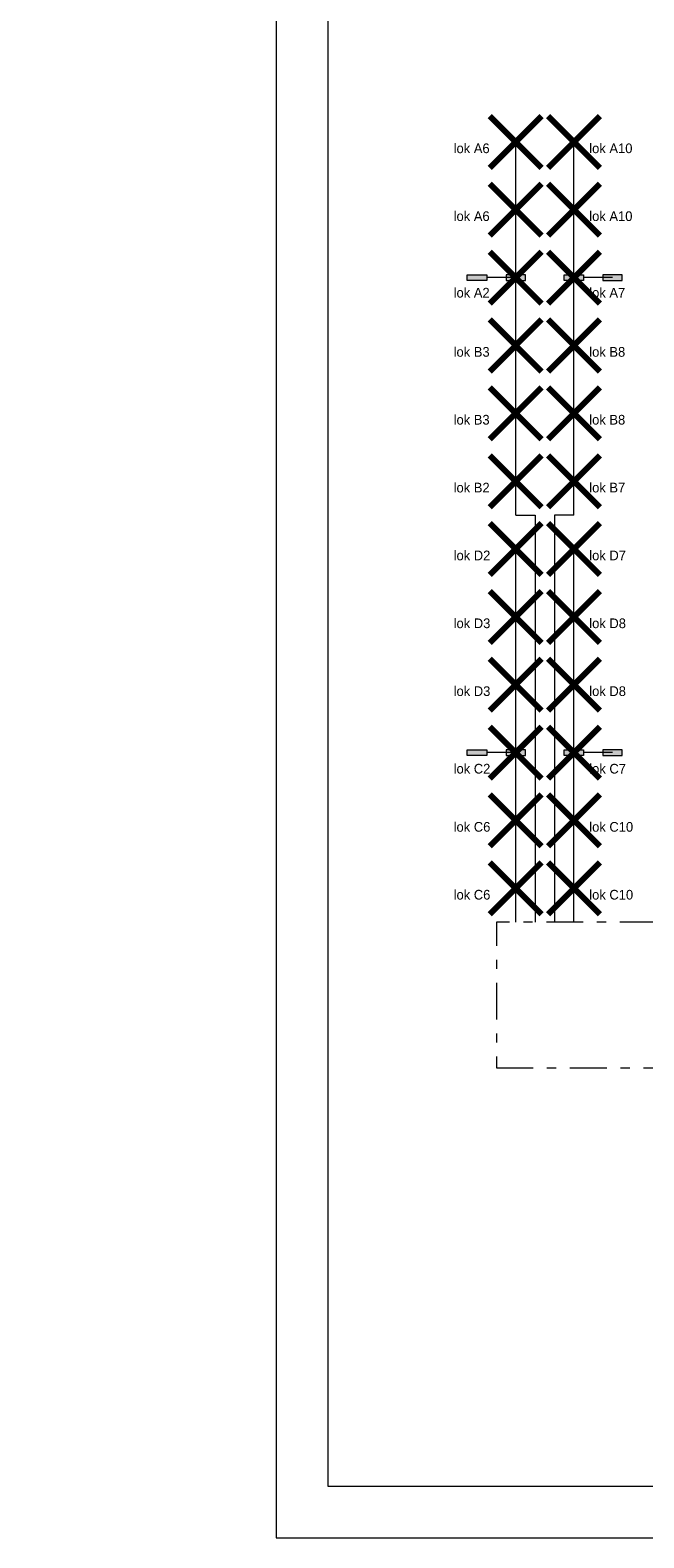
# Model space of a CAD drawing. Header units: millimetres. Extents: x -10 to 169, y 0 to 119.
# Tile 1 of 19: x -10 to 14, y 0 to 58. Entities that reach past the tile are written whole.
import ezdxf

# ---------------------------------------------------------------- set-up
doc = ezdxf.new("R2010")
doc.units = ezdxf.units.MM
doc.header["$PDMODE"] = 3
doc.header["$PDSIZE"] = 1
for name, pattern in [('DGN2', [1.424392, 0.712196, -0.712196]), ('DGN4', [2.848784, 1.424392, -0.712196, 0, -0.712196]), ('DGN7', [2.848784, 1.424392, -0.534147, 0.356098, -0.534147])]:
    doc.linetypes.add(name, pattern=pattern)
doc.layers.add('KADER', color=7, linetype='Continuous')
doc.layers.add('SYMBOLEN', color=7, linetype='Continuous')
doc.styles.add('dgn001', font='dgn001.shx')
doc.styles.add('dgn003', font='dgn003.shx')

# ---------------------------------------------------------------- blocks, each defined once
blk = doc.blocks.new('A1')
at = {"layer": 'KADER', "color": 1, "linetype": 'Continuous', "lineweight": 0}
for p, q in [((0, 119.032), (0, 0)), ((0, 0), (168.528, 0))]:
    blk.add_line(p, q, dxfattribs=at)
at = {"layer": 'KADER', "color": 5, "linetype": 'Continuous', "lineweight": 0, "flags": 128}
blk.add_lwpolyline([(2.004, 2.004), (166.525, 2.004), (166.525, 117.028), (2.004, 117.028), (2.004, 2.004)], dxfattribs=at)
blk = doc.blocks.new('AnonymousCell142')
at = {"color": 1, "linetype": 'Continuous', "lineweight": 0}
blk.add_blockref('A1', (-84.264, -59.516), dxfattribs=at)

msp = doc.modelspace()

# ---------------------------------------------------------------- hatches: boundary and pattern name
at = {"layer": 'KADER'}
for points in [[(8.155, 48.639), (7.405, 48.639), (7.405, 48.864), (8.155, 48.864)], [(8.905, 48.639), (9.655, 48.639), (9.655, 48.864), (8.905, 48.864)], [(11.905, 48.639), (11.155, 48.639), (11.155, 48.864), (11.905, 48.864)], [(12.655, 48.639), (13.405, 48.639), (13.405, 48.864), (12.655, 48.864)], [(8.155, 30.264), (7.405, 30.264), (7.405, 30.489), (8.155, 30.489)], [(8.905, 30.264), (9.655, 30.264), (9.655, 30.489), (8.905, 30.489)], [(11.905, 30.264), (11.155, 30.264), (11.155, 30.489), (11.905, 30.489)], [(12.655, 30.264), (13.405, 30.264), (13.405, 30.489), (12.655, 30.489)]]:
    msp.add_hatch(color=1, dxfattribs=at).paths.add_polyline_path(points)

# ---------------------------------------------------------------- linework, layer by layer
at = {"layer": 'KADER', "color": 1, "linetype": 'Continuous', "lineweight": 0}
for p, q in [((9.28, 39.564), (9.28, 54.002)), ((11.53, 39.564), (11.53, 54.002)), ((9.28, 48.752), (8.155, 48.752)), ((13.03, 48.752), (11.905, 48.752)), ((9.28, 23.814), (9.28, 38.252)), ((11.53, 23.814), (11.53, 38.252)), ((9.28, 30.377), (8.155, 30.377)), ((13.03, 30.377), (11.905, 30.377))]:
    msp.add_line(p, q, dxfattribs=at)
at = {"layer": 'KADER', "color": 1, "linetype": 'Continuous', "lineweight": 0, "flags": 128}
for points in [[(8.155, 48.639), (7.405, 48.639), (7.405, 48.864), (8.155, 48.864), (8.155, 48.639)], [(8.905, 48.639), (9.655, 48.639), (9.655, 48.864), (8.905, 48.864), (8.905, 48.639)], [(11.905, 48.639), (11.155, 48.639), (11.155, 48.864), (11.905, 48.864), (11.905, 48.639)], [(12.655, 48.639), (13.405, 48.639), (13.405, 48.864), (12.655, 48.864), (12.655, 48.639)], [(9.28, 39.564), (10.03, 39.564), (10.03, 23.814)], [(11.53, 39.564), (10.78, 39.564), (10.78, 23.814)], [(8.155, 30.264), (7.405, 30.264), (7.405, 30.489), (8.155, 30.489), (8.155, 30.264)], [(8.905, 30.264), (9.655, 30.264), (9.655, 30.489), (8.905, 30.489), (8.905, 30.264)], [(11.905, 30.264), (11.155, 30.264), (11.155, 30.489), (11.905, 30.489), (11.905, 30.264)], [(12.655, 30.264), (13.405, 30.264), (13.405, 30.489), (12.655, 30.489), (12.655, 30.264)]]:
    msp.add_lwpolyline(points, dxfattribs=at)
at = {"layer": 'KADER', "color": 1, "linetype": 'DGN7', "lineweight": 0, "flags": 128}
msp.add_lwpolyline([(8.53, 18.189), (47.28, 18.189), (47.28, 23.814), (8.53, 23.814), (8.53, 18.189)], dxfattribs=at)
at = {"layer": 'KADER', "color": 1, "linetype": 'Continuous', "lineweight": 80}
for p in [(9.28, 54.002), (11.53, 54.002), (9.28, 51.377), (11.53, 51.377), (9.28, 48.752), (11.53, 48.752), (9.28, 46.127), (11.53, 46.127), (9.28, 43.502), (11.53, 43.502), (9.28, 40.877), (11.53, 40.877), (9.28, 38.252), (11.53, 38.252), (9.28, 35.627), (11.53, 35.627), (9.28, 33.002), (11.53, 33.002), (9.28, 30.377), (9.28, 30.377), (11.53, 30.377), (11.53, 30.377), (9.28, 27.752), (11.53, 27.752), (9.28, 25.127), (11.53, 25.127)]:
    msp.add_point(p, dxfattribs=at)

# ---------------------------------------------------------------- block references
at = {"color": 1, "linetype": 'Continuous', "lineweight": 0}
msp.add_blockref('AnonymousCell142', (84.264, 59.516), dxfattribs=at)

# ---------------------------------------------------------------- texts
at = {"layer": 'KADER', "color": 1, "linetype": 'DGN4', "lineweight": 0, "style": 'dgn003'}
for s, p in [('lok A6', (6.876, 53.567)), ('lok A10', (12.126, 53.567)), ('lok A6', (6.876, 50.942)), ('lok A10', (12.126, 50.942)), ('lok A2', (6.876, 47.981)), ('lok A7', (12.126, 47.981)), ('lok B3', (6.876, 45.692)), ('lok B8', (12.126, 45.692)), ('lok B3', (6.876, 43.067)), ('lok B8', (12.126, 43.067)), ('lok B2', (6.876, 40.442)), ('lok B7', (12.126, 40.442)), ('lok D2', (6.876, 37.817)), ('lok D7', (12.126, 37.817)), ('lok D3', (6.876, 35.192)), ('lok D8', (12.126, 35.192)), ('lok D3', (6.876, 32.567)), ('lok D8', (12.126, 32.567)), ('lok C2', (6.876, 29.567)), ('lok C7', (12.126, 29.567)), ('lok C6', (6.876, 27.317)), ('lok C10', (12.126, 27.317)), ('lok C6', (6.876, 24.692)), ('lok C10', (12.126, 24.692))]:
    msp.add_text(s, height=0.375, dxfattribs=at).set_placement(p)
at = {"layer": 'SYMBOLEN', "color": 1, "linetype": 'DGN2', "lineweight": 13, "style": 'dgn001'}
msp.add_text('%%u%%u', height=0.36, dxfattribs=at).set_placement((-9.521, 11.814))
msp.add_text('%%u%%u', height=0.36, dxfattribs=at).set_placement((-9.521, 11.814))

doc.saveas('drawing.dxf')
